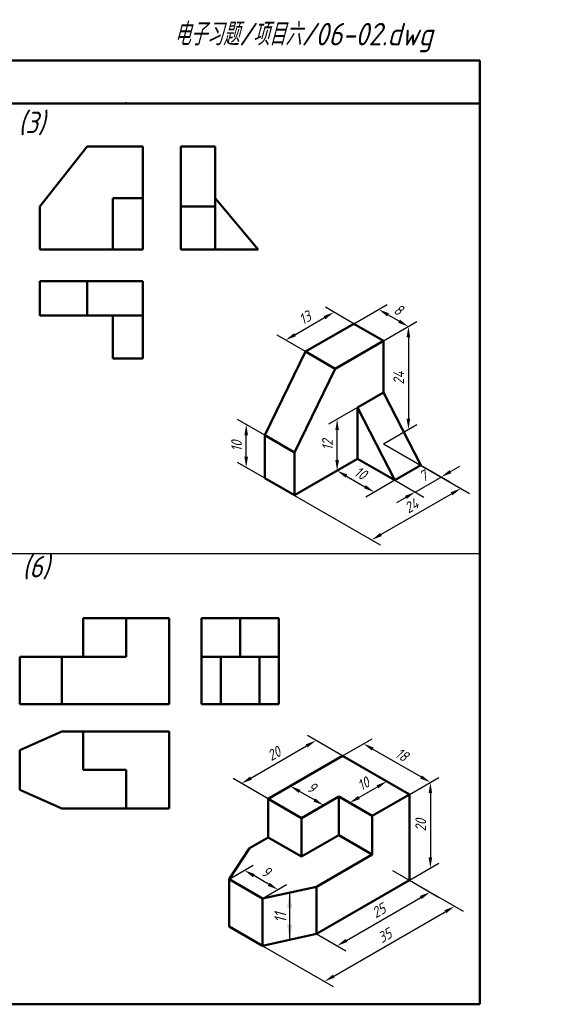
# Model space of a CAD drawing. Header units: millimetres. Extents: x 79 to 428, y 66 to 302.
# Tile 2 of 2: x 302 to 428, y 72 to 302. Entities that reach past the tile are written whole.
import ezdxf

# ---------------------------------------------------------------- set-up
doc = ezdxf.new("R2010")
doc.units = ezdxf.units.MM
doc.header["$LTSCALE"] = 0.7
doc.layers.add('尺寸层', color=221, linetype='Continuous')
doc.layers.add('细实线层', color=7, linetype='Continuous')
doc.layers.add('答案层', color=1, linetype='Continuous', lineweight=25)
doc.layers.add('粗实线层', color=7, linetype='Continuous', lineweight=50)
doc.styles.add('工程字体（斜）', font='gbeitc.shx', dxfattribs={"bigfont": 'gbcbig.shx'})
doc.styles.add('工程斜体', font='gbeitc.shx', dxfattribs={"bigfont": 'gbcbig.shx'})
doc.dimstyles.new('gb35', dxfattribs={"dimtxt": 2.5, "dimasz": 2.5, "dimexe": 2, "dimexo": 0, "dimgap": 1, "dimtad": 1, "dimdsep": 46, "dimtxsty": '工程字体（斜）', "dimcen": 0, "dimadec": 0, "dimazin": 0, "dimtfac": 1, "dimtmove": 0, "dimatfit": 3, "dimfxl": 0, "dimarcsym": 0})

# ---------------------------------------------------------------- blocks, each defined once
blk = doc.blocks.new('*D23')
at = {"layer": 'Defpoints', "color": 0, "ltscale": 0.5}
for p in [(354.43, 207.17), (358.75, 204.68), (358.75, 194.68)]:
    blk.add_point(p, dxfattribs=at)
at = {"layer": '尺寸层', "color": 0, "lineweight": -2, "ltscale": 0.5}
for p, q in [((358.75, 204.68), (352.43, 208.33)), ((354.43, 199.67), (354.43, 204.67)), ((358.75, 194.68), (352.43, 198.33))]:
    blk.add_line(p, q, dxfattribs=at)
at = {"layer": '尺寸层', "color": 0, "ltscale": 0.5}
for points in [[(354.02, 204.67), (354.85, 204.67), (354.43, 207.17)], [(354.02, 199.67), (354.85, 199.67), (354.43, 197.17)]]:
    blk.add_solid(points, dxfattribs=at)
at = {"layer": '尺寸层', "color": 0, "ltscale": 0.5, "insert": (352.18, 202.17), "char_height": 2.5, "attachment_point": 5, "rotation": 90, "style": '工程字体（斜）'}
blk.add_mtext('10', dxfattribs=at)
blk = doc.blocks.new('*D24')
at = {"layer": 'Defpoints', "color": 0, "ltscale": 0.5}
for p in [(386.46, 202.68), (365.67, 190.68), (404.47, 192.29)]:
    blk.add_point(p, dxfattribs=at)
at = {"layer": '尺寸层', "color": 0, "lineweight": -2, "ltscale": 0.5}
for p, q in [((386.46, 202.68), (406.47, 191.13)), ((365.67, 190.68), (385.68, 179.13)), ((385.85, 181.54), (402.3, 191.04))]:
    blk.add_line(p, q, dxfattribs=at)
at = {"layer": '尺寸层', "color": 0, "ltscale": 0.5}
for points in [[(402.09, 191.4), (402.51, 190.68), (404.47, 192.29)], [(385.64, 181.9), (386.05, 181.18), (383.68, 180.29)]]:
    blk.add_solid(points, dxfattribs=at)
at = {"layer": '尺寸层', "color": 0, "ltscale": 0.5, "insert": (392.95, 188.24), "char_height": 2.5, "attachment_point": 5, "rotation": 30, "style": '工程字体（斜）'}
blk.add_mtext('24', dxfattribs=at)
blk = doc.blocks.new('*D25')
at = {"layer": 'Defpoints', "color": 0, "ltscale": 0.5}
for p in [(395.12, 197.68), (389.06, 194.18), (399.86, 194.95)]:
    blk.add_point(p, dxfattribs=at)
at = {"layer": '尺寸层', "color": 0, "lineweight": -2, "ltscale": 0.5}
for p, q in [((395.12, 197.68), (401.86, 193.79)), ((402.03, 196.2), (404.19, 197.45)), ((389.06, 194.18), (395.8, 190.29)), ((393.8, 191.45), (399.86, 194.95)), ((391.63, 190.2), (389.47, 188.95))]:
    blk.add_line(p, q, dxfattribs=at)
at = {"layer": '尺寸层', "color": 0, "ltscale": 0.5}
for points in [[(401.82, 196.56), (402.23, 195.84), (399.86, 194.95)], [(391.43, 190.56), (391.84, 189.84), (393.8, 191.45)]]:
    blk.add_solid(points, dxfattribs=at)
at = {"layer": '尺寸层', "color": 0, "ltscale": 0.5, "insert": (395.71, 195.15), "char_height": 2.5, "attachment_point": 5, "rotation": 30, "style": '工程字体（斜）'}
blk.add_mtext('7', dxfattribs=at)
blk = doc.blocks.new('*D26')
at = {"layer": 'Defpoints', "color": 0, "ltscale": 0.5}
for p in [(380.4, 199.18), (389.06, 194.18), (384.28, 191.43)]:
    blk.add_point(p, dxfattribs=at)
at = {"layer": '尺寸层', "color": 0, "lineweight": -2, "ltscale": 0.5}
for p, q in [((380.4, 199.18), (373.62, 195.27)), ((377.79, 195.18), (382.12, 192.68)), ((389.06, 194.18), (382.28, 190.27))]:
    blk.add_line(p, q, dxfattribs=at)
at = {"layer": '尺寸层', "color": 0, "ltscale": 0.5}
for points in [[(378, 195.54), (377.58, 194.82), (375.62, 196.43)], [(382.33, 193.04), (381.91, 192.32), (384.28, 191.43)]]:
    blk.add_solid(points, dxfattribs=at)
at = {"layer": '尺寸层', "color": 0, "ltscale": 0.5, "insert": (381.08, 195.88), "char_height": 2.5, "attachment_point": 5, "rotation": 330, "style": '工程字体（斜）'}
blk.add_mtext('10', dxfattribs=at)
blk = doc.blocks.new('*D27')
at = {"layer": 'Defpoints', "color": 0, "ltscale": 0.5}
for p in [(380.4, 211.18), (375.62, 208.43), (380.4, 199.18)]:
    blk.add_point(p, dxfattribs=at)
at = {"layer": '尺寸层', "color": 0, "lineweight": -2, "ltscale": 0.5}
for p, q in [((380.4, 211.18), (373.62, 207.27)), ((375.62, 198.93), (375.62, 205.93)), ((380.4, 199.18), (373.62, 195.27))]:
    blk.add_line(p, q, dxfattribs=at)
at = {"layer": '尺寸层', "color": 0, "ltscale": 0.5}
for points in [[(375.21, 205.93), (376.04, 205.93), (375.62, 208.43)], [(375.21, 198.93), (376.04, 198.93), (375.62, 196.43)]]:
    blk.add_solid(points, dxfattribs=at)
at = {"layer": '尺寸层', "color": 0, "ltscale": 0.5, "insert": (373.37, 202.43), "char_height": 2.5, "attachment_point": 5, "rotation": 90, "style": '工程字体（斜）'}
blk.add_mtext('12', dxfattribs=at)
blk = doc.blocks.new('*D28')
at = {"layer": 'Defpoints', "color": 0, "ltscale": 0.5}
for p in [(386.46, 226.68), (392.24, 206.02), (386.46, 202.68)]:
    blk.add_point(p, dxfattribs=at)
at = {"layer": '尺寸层', "color": 0, "lineweight": -2, "ltscale": 0.5}
for p, q in [((386.46, 226.68), (394.24, 231.18)), ((392.24, 227.52), (392.24, 208.52)), ((386.46, 202.68), (394.24, 207.18))]:
    blk.add_line(p, q, dxfattribs=at)
at = {"layer": '尺寸层', "color": 0, "ltscale": 0.5}
for points in [[(391.82, 227.52), (392.66, 227.52), (392.24, 230.02)], [(391.82, 208.52), (392.66, 208.52), (392.24, 206.02)]]:
    blk.add_solid(points, dxfattribs=at)
at = {"layer": '尺寸层', "color": 0, "ltscale": 0.5, "insert": (389.99, 218.02), "char_height": 2.5, "attachment_point": 5, "rotation": 90, "style": '工程字体（斜）'}
blk.add_mtext('24', dxfattribs=at)
blk = doc.blocks.new('*D29')
at = {"layer": 'Defpoints', "color": 0, "ltscale": 0.5}
for p in [(385.31, 234.02), (379.53, 230.68), (386.46, 226.68)]:
    blk.add_point(p, dxfattribs=at)
at = {"layer": '尺寸层', "color": 0, "lineweight": -2, "ltscale": 0.5}
for p, q in [((379.53, 230.68), (387.31, 235.18)), ((390.07, 231.27), (387.48, 232.77)), ((386.46, 226.68), (394.24, 231.18))]:
    blk.add_line(p, q, dxfattribs=at)
at = {"layer": '尺寸层', "color": 0, "ltscale": 0.5}
for points in [[(387.68, 233.13), (387.27, 232.41), (385.31, 234.02)], [(390.28, 231.63), (389.87, 230.91), (392.24, 230.02)]]:
    blk.add_solid(points, dxfattribs=at)
at = {"layer": '尺寸层', "color": 0, "ltscale": 0.5, "insert": (389.9, 233.97), "char_height": 2.5, "attachment_point": 5, "rotation": 330, "style": '工程字体（斜）'}
blk.add_mtext('8', dxfattribs=at)
blk = doc.blocks.new('*D30')
at = {"layer": 'Defpoints', "color": 0, "ltscale": 0.5}
for p in [(374.88, 233.37), (379.53, 230.68), (368.27, 224.18)]:
    blk.add_point(p, dxfattribs=at)
at = {"layer": '尺寸层', "color": 0, "lineweight": -2, "ltscale": 0.5}
for p, q in [((379.53, 230.68), (372.88, 234.53)), ((365.78, 228.12), (372.71, 232.12)), ((368.27, 224.18), (361.62, 228.03))]:
    blk.add_line(p, q, dxfattribs=at)
at = {"layer": '尺寸层', "color": 0, "ltscale": 0.5}
for points in [[(372.5, 232.48), (372.92, 231.76), (374.88, 233.37)], [(365.58, 228.48), (365.99, 227.76), (363.62, 226.87)]]:
    blk.add_solid(points, dxfattribs=at)
at = {"layer": '尺寸层', "color": 0, "ltscale": 0.5, "insert": (368.12, 232.07), "char_height": 2.5, "attachment_point": 5, "rotation": 30, "style": '工程字体（斜）'}
blk.add_mtext('13', dxfattribs=at)
blk = doc.blocks.new('*D31')
at = {"layer": 'Defpoints', "color": 0, "ltscale": 0.5}
for p in [(350.45, 101.2), (354.04, 103.27), (358.25, 96.7)]:
    blk.add_point(p, dxfattribs=at)
at = {"layer": '尺寸层', "color": 0, "lineweight": -2, "ltscale": 0.5}
for p, q in [((350.45, 101.2), (356.04, 104.43)), ((359.67, 100.02), (356.21, 102.02)), ((358.25, 96.7), (363.84, 99.93))]:
    blk.add_line(p, q, dxfattribs=at)
at = {"layer": '尺寸层', "color": 0, "ltscale": 0.5}
for points in [[(356.42, 102.38), (356, 101.66), (354.04, 103.27)], [(359.88, 100.38), (359.46, 99.66), (361.84, 98.77)]]:
    blk.add_solid(points, dxfattribs=at)
at = {"layer": '尺寸层', "color": 0, "ltscale": 0.5, "insert": (359.07, 102.97), "char_height": 2.5, "attachment_point": 5, "rotation": 330, "style": '工程字体（斜）'}
blk.add_mtext('9', dxfattribs=at)
blk = doc.blocks.new('*D32')
at = {"layer": 'Defpoints', "color": 0, "ltscale": 0.5}
for p in [(370.69, 133.52), (376.87, 129.95), (359.55, 119.95)]:
    blk.add_point(p, dxfattribs=at)
at = {"layer": '尺寸层', "color": 0, "lineweight": -2, "ltscale": 0.5}
for p, q in [((376.87, 129.95), (368.69, 134.67)), ((355.53, 124.77), (368.52, 132.27)), ((359.55, 119.95), (351.37, 124.67))]:
    blk.add_line(p, q, dxfattribs=at)
at = {"layer": '尺寸层', "color": 0, "ltscale": 0.5}
for points in [[(368.31, 132.63), (368.73, 131.91), (370.69, 133.52)], [(355.32, 125.13), (355.74, 124.41), (353.37, 123.52)]]:
    blk.add_solid(points, dxfattribs=at)
at = {"layer": '尺寸层', "color": 0, "ltscale": 0.5, "insert": (360.9, 130.47), "char_height": 2.5, "attachment_point": 5, "rotation": 30, "style": '工程字体（斜）'}
blk.add_mtext('20', dxfattribs=at)
blk = doc.blocks.new('*D33')
at = {"layer": 'Defpoints', "color": 0, "ltscale": 0.5}
for p in [(376.87, 129.95), (397.36, 123.78), (392.46, 120.95)]:
    blk.add_point(p, dxfattribs=at)
at = {"layer": '尺寸层', "color": 0, "lineweight": -2, "ltscale": 0.5}
for p, q in [((376.87, 129.95), (383.77, 133.93)), ((383.93, 131.53), (395.19, 125.03)), ((392.46, 120.95), (399.36, 124.93))]:
    blk.add_line(p, q, dxfattribs=at)
at = {"layer": '尺寸层', "color": 0, "ltscale": 0.5}
for points in [[(384.14, 131.89), (383.72, 131.17), (381.77, 132.78)], [(395.4, 125.39), (394.98, 124.67), (397.36, 123.78)]]:
    blk.add_solid(points, dxfattribs=at)
at = {"layer": '尺寸层', "color": 0, "ltscale": 0.5, "insert": (390.69, 130.23), "char_height": 2.5, "attachment_point": 5, "rotation": 330, "style": '工程字体（斜）'}
blk.add_mtext('18', dxfattribs=at)
blk = doc.blocks.new('*D34')
at = {"layer": 'Defpoints', "color": 0, "ltscale": 0.5}
for p in [(392.46, 120.95), (397.36, 103.78), (392.46, 100.95)]:
    blk.add_point(p, dxfattribs=at)
at = {"layer": '尺寸层', "color": 0, "lineweight": -2, "ltscale": 0.5}
for p, q in [((392.46, 120.95), (399.36, 124.93)), ((397.36, 121.28), (397.36, 106.28)), ((392.46, 100.95), (399.36, 104.93))]:
    blk.add_line(p, q, dxfattribs=at)
at = {"layer": '尺寸层', "color": 0, "ltscale": 0.5}
for points in [[(396.94, 121.28), (397.77, 121.28), (397.36, 123.78)], [(396.94, 106.28), (397.77, 106.28), (397.36, 103.78)]]:
    blk.add_solid(points, dxfattribs=at)
at = {"layer": '尺寸层', "color": 0, "ltscale": 0.5, "insert": (395.11, 113.78), "char_height": 2.5, "attachment_point": 5, "rotation": 90, "style": '工程字体（斜）'}
blk.add_mtext('20', dxfattribs=at)
blk = doc.blocks.new('*D35')
at = {"layer": 'Defpoints', "color": 0, "ltscale": 0.5}
for p in [(392.46, 100.95), (397.27, 98.17), (370.81, 88.45)]:
    blk.add_point(p, dxfattribs=at)
at = {"layer": '尺寸层', "color": 0, "lineweight": -2, "ltscale": 0.5}
for p, q in [((392.46, 100.95), (399.27, 97.01)), ((377.79, 86.92), (395.11, 96.92)), ((370.81, 88.45), (377.62, 84.51))]:
    blk.add_line(p, q, dxfattribs=at)
at = {"layer": '尺寸层', "color": 0, "ltscale": 0.5}
for points in [[(394.9, 97.28), (395.32, 96.56), (397.27, 98.17)], [(377.58, 87.28), (378, 86.56), (375.62, 85.67)]]:
    blk.add_solid(points, dxfattribs=at)
at = {"layer": '尺寸层', "color": 0, "ltscale": 0.5, "insert": (385.32, 93.87), "char_height": 2.5, "attachment_point": 5, "rotation": 30, "style": '工程字体（斜）'}
blk.add_mtext('25', dxfattribs=at)
blk = doc.blocks.new('*D36')
at = {"layer": 'Defpoints', "color": 0, "ltscale": 0.5}
for p in [(388.56, 103.2), (403, 94.86), (358.25, 85.7)]:
    blk.add_point(p, dxfattribs=at)
at = {"layer": '尺寸层', "color": 0, "lineweight": -2, "ltscale": 0.5}
for p, q in [((388.56, 103.2), (405, 93.71)), ((374.86, 78.61), (400.84, 93.61)), ((358.25, 85.7), (374.69, 76.21))]:
    blk.add_line(p, q, dxfattribs=at)
at = {"layer": '尺寸层', "color": 0, "ltscale": 0.5}
for points in [[(400.63, 93.97), (401.05, 93.25), (403, 94.86)], [(374.65, 78.97), (375.06, 78.25), (372.69, 77.36)]]:
    blk.add_solid(points, dxfattribs=at)
at = {"layer": '尺寸层', "color": 0, "ltscale": 0.5, "insert": (386.72, 88.06), "char_height": 2.5, "attachment_point": 5, "rotation": 30, "style": '工程字体（斜）'}
blk.add_mtext('35', dxfattribs=at)
blk = doc.blocks.new('*D37')
at = {"layer": 'Defpoints', "color": 0, "ltscale": 0.5}
for p in [(364.69, 122.92), (359.55, 119.95), (367.34, 115.45)]:
    blk.add_point(p, dxfattribs=at)
at = {"layer": '尺寸层', "color": 0, "lineweight": -2, "ltscale": 0.5}
for p, q in [((359.55, 119.95), (366.69, 124.07)), ((370.32, 119.67), (366.85, 121.67)), ((367.34, 115.45), (374.48, 119.57))]:
    blk.add_line(p, q, dxfattribs=at)
at = {"layer": '尺寸层', "color": 0, "ltscale": 0.5}
for points in [[(367.06, 122.03), (366.64, 121.31), (364.69, 122.92)], [(370.52, 120.03), (370.11, 119.31), (372.48, 118.42)]]:
    blk.add_solid(points, dxfattribs=at)
at = {"layer": '尺寸层', "color": 0, "ltscale": 0.5, "insert": (369.71, 122.61), "char_height": 2.5, "attachment_point": 5, "rotation": 330, "style": '工程字体（斜）'}
blk.add_mtext('9', dxfattribs=at)
blk = doc.blocks.new('*D60')
at = {"layer": 'Defpoints', "color": 0, "lineweight": 50, "ltscale": 0.5}
for p in [(387.2, 123.99), (392.46, 120.95), (383.8, 115.95)]:
    blk.add_point(p, dxfattribs=at)
at = {"layer": '尺寸层', "color": 0, "lineweight": -2, "ltscale": 0.5}
for p, q in [((392.46, 120.95), (385.2, 125.14)), ((380.7, 120.24), (385.03, 122.74)), ((383.8, 115.95), (376.54, 120.14))]:
    blk.add_line(p, q, dxfattribs=at)
at = {"layer": '尺寸层', "color": 0, "lineweight": 50, "ltscale": 0.5}
for points in [[(384.82, 123.1), (385.24, 122.37), (387.2, 123.99)], [(380.49, 120.6), (380.91, 119.87), (378.54, 118.99)]]:
    blk.add_solid(points, dxfattribs=at)
at = {"layer": '尺寸层', "color": 0, "ltscale": 0.5, "insert": (381.74, 123.43), "char_height": 2.5, "attachment_point": 5, "rotation": 30, "style": '工程字体（斜）'}
blk.add_mtext('10', dxfattribs=at)

msp = doc.modelspace()

# ---------------------------------------------------------------- linework, layer by layer
at = {"layer": '尺寸层', "color": 7, "ltscale": 0.5}
msp.add_line((364.559, 98.081), (364.559, 87.081), dxfattribs=at)
for points in [[(363.976, 94.581), (365.142, 94.581), (364.559, 98.081)], [(363.976, 90.581), (365.142, 90.581), (364.559, 87.081)]]:
    msp.add_solid(points, dxfattribs=at)
at = {"layer": '答案层', "lineweight": 50}
for p, q in [((306.333, 257.989), (317.333, 271.989)), ((330.333, 271.989), (317.333, 271.989)), ((330.333, 271.989), (330.333, 247.989)), ((339.197, 247.989), (339.197, 271.989)), ((339.197, 271.989), (347.197, 271.989)), ((347.197, 247.989), (347.197, 271.989)), ((323.333, 259.989), (323.333, 247.989)), ((330.333, 259.989), (323.333, 259.989)), ((347.197, 259.989), (357.197, 247.989)), ((306.333, 257.989), (306.333, 247.989)), ((339.197, 257.989), (347.197, 257.989)), ((330.333, 247.989), (306.333, 247.989)), ((339.197, 247.989), (357.197, 247.989)), ((330.333, 240.572), (306.333, 240.572)), ((306.333, 240.572), (306.333, 232.572)), ((317.333, 240.572), (317.333, 232.572)), ((330.333, 240.572), (330.333, 222.572)), ((330.333, 232.572), (306.333, 232.572)), ((323.333, 232.572), (323.333, 222.572)), ((330.333, 222.572), (323.333, 222.572)), ((336.455, 162.034), (316.455, 162.034)), ((316.455, 153.034), (316.455, 162.034)), ((316.455, 162.034), (326.455, 162.034)), ((336.455, 162.034), (326.455, 162.034)), ((326.455, 162.034), (326.455, 153.034)), ((336.455, 142.034), (336.455, 162.034)), ((344.024, 162.034), (344.024, 142.034)), ((344.024, 162.034), (362.024, 162.034)), ((353.024, 162.034), (353.024, 153.034)), ((362.024, 162.034), (362.024, 142.034)), ((326.455, 153.034), (301.685, 153.034)), ((311.455, 153.034), (301.685, 153.034)), ((301.685, 153.034), (301.685, 142.034)), ((326.455, 153.034), (311.455, 153.034)), ((311.455, 153.034), (311.455, 142.034)), ((344.024, 153.034), (362.024, 153.034)), ((348.524, 153.034), (348.524, 142.034)), ((357.524, 153.034), (357.524, 142.034)), ((336.455, 142.034), (301.685, 142.034)), ((344.024, 142.034), (362.024, 142.034)), ((311.455, 135.655), (301.685, 131.259)), ((311.455, 135.655), (336.455, 135.655)), ((311.455, 135.655), (336.455, 135.655)), ((316.455, 135.655), (316.455, 126.655)), ((336.455, 135.655), (336.455, 117.655)), ((301.685, 131.259), (301.685, 122.052)), ((316.455, 126.655), (326.455, 126.655)), ((316.455, 126.655), (326.455, 126.655)), ((326.455, 126.655), (326.455, 117.655)), ((301.685, 122.052), (311.455, 117.655)), ((311.455, 117.655), (336.455, 117.655)), ((336.455, 117.655), (311.455, 117.655))]:
    msp.add_line(p, q, dxfattribs=at)
at = {"layer": '粗实线层', "color": 7, "ltscale": 0.5}
for p, q in [((408.909, 292.03), (78.909, 292.03)), ((408.909, 282.03), (408.909, 292.03)), ((408.909, 282.03), (238.878, 282.03)), ((408.909, 72.03), (408.909, 282.03)), ((379.531, 230.684), (368.273, 224.184)), ((386.459, 226.684), (379.531, 230.684)), ((386.459, 226.684), (375.201, 220.184)), ((386.459, 214.684), (386.459, 226.684)), ((368.273, 224.184), (358.747, 204.684)), ((368.273, 224.184), (375.201, 220.184)), ((375.201, 220.184), (365.675, 200.684)), ((386.459, 214.684), (380.397, 211.184)), ((395.12, 197.684), (386.459, 214.684)), ((380.397, 211.184), (380.397, 199.184)), ((389.057, 194.184), (380.397, 211.184)), ((358.747, 194.684), (358.747, 204.684)), ((365.675, 200.684), (358.747, 204.684)), ((365.675, 190.684), (365.675, 200.684)), ((365.675, 190.684), (380.397, 199.184)), ((380.397, 199.184), (389.057, 194.184)), ((395.12, 197.684), (389.057, 194.184)), ((358.747, 194.684), (365.675, 190.684)), ((376.868, 129.949), (359.548, 119.949)), ((392.457, 120.949), (376.868, 129.949)), ((359.548, 119.949), (359.548, 110.949)), ((367.342, 115.449), (359.548, 119.949)), ((367.342, 115.449), (376.002, 120.449)), ((376.002, 120.449), (383.796, 115.949)), ((376.002, 120.449), (376.002, 111.449)), ((392.457, 120.949), (383.796, 115.949)), ((392.457, 100.949), (392.457, 120.949)), ((367.342, 106.449), (367.342, 115.449)), ((383.796, 115.949), (383.796, 106.949)), ((355.218, 108.449), (359.548, 110.949)), ((359.548, 110.949), (367.342, 106.449)), ((376.002, 111.449), (367.342, 106.449)), ((383.796, 106.949), (376.002, 111.449)), ((350.454, 101.199), (355.218, 108.449)), ((383.796, 106.949), (370.806, 99.449)), ((350.454, 90.199), (350.454, 101.199)), ((350.454, 101.199), (358.249, 96.699)), ((370.806, 99.449), (358.249, 96.699)), ((392.457, 100.949), (370.806, 88.449)), ((392.457, 100.949), (370.806, 88.449)), ((370.806, 88.449), (370.806, 99.449)), ((358.249, 96.699), (358.249, 85.699)), ((358.249, 85.699), (350.454, 90.199)), ((354.352, 87.949), (350.454, 90.199)), ((370.806, 88.449), (358.249, 85.699)), ((78.909, 72.03), (408.909, 72.03))]:
    msp.add_line(p, q, dxfattribs=at)
at = {"layer": '粗实线层', "color": 7}
msp.add_point((326.409, 282.03), dxfattribs=at)
at = {"layer": '细实线层', "color": 7, "ltscale": 0.5}
msp.add_line((408.909, 177.03), (78.909, 177.03), dxfattribs=at)

# ---------------------------------------------------------------- texts
at = {"layer": '尺寸层', "color": 7, "ltscale": 0.5, "insert": (362.406, 92.195), "char_height": 2.8, "attachment_point": 5, "rotation": 90, "style": '工程字体（斜）'}
msp.add_mtext('11', dxfattribs=at)
at = {"layer": '细实线层', "color": 7, "ltscale": 0.5, "style": '工程斜体'}
msp.add_text('电子习题/项目六/06-02.dwg', height=5.25, dxfattribs=at).set_placement((337.62, 295.56))
at = {"layer": '细实线层', "color": 7, "char_height": 5, "width": 7.79091, "attachment_point": 1, "style": '工程斜体'}
for s, insert in [('(3)', (301.343, 280.109)), ('(6)', (302.285, 176.556))]:
    msp.add_mtext(s, dxfattribs=dict(at, insert=insert))

# ---------------------------------------------------------------- dimensions: what is measured, and where the dimension line sits
at = {"layer": '尺寸层', "color": 7, "ltscale": 0.5}
for p1, p2, distance, picture, middle in [((368.273, 224.184), (379.531, 230.684), 4.654, '*D30', (368.123, 232.07)), ((386.459, 226.684), (379.531, 230.684), -5.78, '*D29', (389.9, 233.97)), ((386.459, 226.684), (386.459, 202.684), 5.78, '*D28', (389.989, 218.021)), ((380.397, 199.184), (380.397, 211.184), 4.774, '*D27', (373.373, 202.428)), ((358.747, 194.684), (358.747, 204.684), 4.312, '*D23', (352.185, 202.174)), ((365.675, 190.684), (386.459, 202.684), -18.007, '*D24', (392.949, 188.237)), ((380.397, 199.184), (389.057, 194.184), -4.774, '*D26', (381.079, 195.877)), ((389.057, 194.184), (395.12, 197.684), -4.742, '*D25', (395.705, 195.145)), ((359.548, 119.949), (376.868, 129.949), 6.181, '*D32', (360.902, 130.466)), ((376.868, 129.949), (392.457, 120.949), 4.899, '*D33', (390.686, 130.226)), ((367.342, 115.449), (359.548, 119.949), -5.139, '*D37', (369.709, 122.615)), ((383.796, 115.949), (392.457, 120.949), 5.259, '*D60', (381.743, 123.434)), ((392.457, 120.949), (392.457, 100.949), 4.899, '*D34', (395.105, 113.777)), ((358.249, 96.699), (350.454, 101.199), -3.589, '*D31', (359.066, 102.97)), ((358.249, 85.699), (388.56, 103.199), -14.442, '*D36', (386.721, 88.059)), ((370.806, 88.449), (392.457, 100.949), -4.818, '*D35', (385.324, 93.866))]:
    dim = msp.add_aligned_dim(p1=p1, p2=p2, distance=distance, dimstyle='gb35', dxfattribs=at)
    dim.commit()
    dim.dimension.update_dxf_attribs({"geometry": picture, "text_midpoint": middle})

doc.saveas('drawing.dxf')
